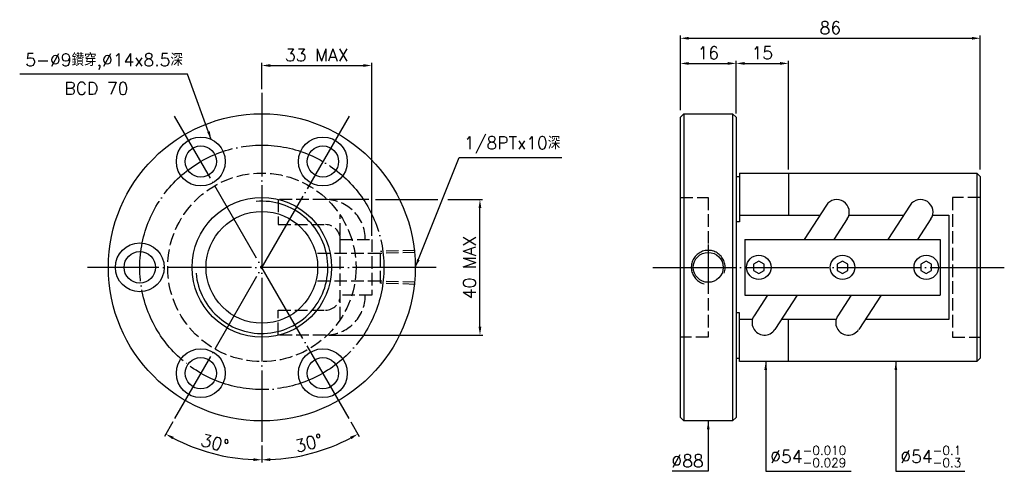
# Model space of a CAD drawing. Header units: millimetres. Extents: x -89 to 193, y 106 to 235.
import ezdxf
from ezdxf.enums import TextEntityAlignment as Align

# ---------------------------------------------------------------- set-up
doc = ezdxf.new("R2010")
doc.units = ezdxf.units.MM
doc.header["$LTSCALE"] = 1.2
for name, pattern in [('CENTER', [22, 20, -1, 0, -1]), ('DASHED', [4, 3, -1]), ('THIN', [200000, 200000, 0])]:
    doc.linetypes.add(name, pattern=pattern)
for name, color, linetype in [('DIM', 2, 'Continuous'), ('NT', 7, 'Continuous'), ('NT-DIM', 2, 'Continuous'), ('SH', 7, 'Continuous')]:
    doc.layers.add(name, color=color, linetype=linetype)
doc.styles.get("Standard").update_dxf_attribs({"font": 'simplex.shx', "bigfont": 'chineset.shx'})
doc.dimstyles.new('ISO-25', dxfattribs={"dimscale": 1.2, "dimtxt": 3, "dimasz": 2, "dimexe": 0.646, "dimexo": 0.862, "dimgap": 1, "dimtad": 1, "dimdsep": 46, "dimtxsty": 'Standard', "dimcen": 1.5, "dimclrd": 256, "dimclre": 256, "dimclrt": 256, "dimazin": 2, "dimtfac": 1, "dimtmove": 0, "dimatfit": 3, "dimfxl": 0, "dimtolj": 1, "dimlwd": -1, "dimlwe": -1, "dimarcsym": 0})

# ---------------------------------------------------------------- blocks, each defined once
blk = doc.blocks.new('*D10')
at = {"layer": 'Defpoints', "color": 0}
for p in [(186, 229.59), (100, 207.99), (186, 190.99)]:
    blk.add_point(p, dxfattribs=at)
at = {"layer": 'NT-DIM'}
for p, q in [((100, 209.03), (100, 230.37)), ((102.4, 229.59), (183.6, 229.59)), ((186, 192.03), (186, 230.37))]:
    blk.add_line(p, q, dxfattribs=at)
for points in [[(102.4, 229.99), (102.4, 229.19), (100, 229.59)], [(183.6, 229.99), (183.6, 229.19), (186, 229.59)]]:
    blk.add_solid(points, dxfattribs=at)
at = {"layer": 'NT-DIM', "insert": (143, 232.59), "char_height": 3.6, "attachment_point": 5}
blk.add_mtext('\\A1;86', dxfattribs=at)
blk = doc.blocks.new('*D11')
at = {"layer": 'Defpoints', "color": 0}
for p in [(116, 222.39), (100, 207.99), (116, 207.99)]:
    blk.add_point(p, dxfattribs=at)
at = {"layer": 'NT-DIM'}
for p, q in [((100, 209.03), (100, 223.17)), ((116, 209.03), (116, 223.17)), ((102.4, 222.39), (113.6, 222.39))]:
    blk.add_line(p, q, dxfattribs=at)
for points in [[(102.4, 222.79), (102.4, 221.99), (100, 222.39)], [(113.6, 222.79), (113.6, 221.99), (116, 222.39)]]:
    blk.add_solid(points, dxfattribs=at)
at = {"layer": 'NT-DIM', "insert": (108, 225.39), "char_height": 3.6, "attachment_point": 5}
blk.add_mtext('\\A1;16', dxfattribs=at)
blk = doc.blocks.new('*D12')
at = {"layer": 'Defpoints', "color": 0}
for p in [(11.5, 221.79), (-20, 213.99), (11.5, 171.99)]:
    blk.add_point(p, dxfattribs=at)
at = {"layer": 'NT-DIM'}
for p, q in [((-20, 215.03), (-20, 222.57)), ((-17.6, 221.79), (9.1, 221.79)), ((11.5, 173.03), (11.5, 222.57))]:
    blk.add_line(p, q, dxfattribs=at)
for points in [[(-17.6, 222.19), (-17.6, 221.39), (-20, 221.79)], [(9.1, 222.19), (9.1, 221.39), (11.5, 221.79)]]:
    blk.add_solid(points, dxfattribs=at)
at = {"layer": 'NT-DIM', "insert": (-4.25, 224.79), "char_height": 3.6, "attachment_point": 5}
blk.add_mtext('\\A1;33 MAX', dxfattribs=at)
blk = doc.blocks.new('*D13')
at = {"layer": 'Defpoints', "color": 0}
for p in [(-1.74, 183.39), (42.54, 183.39), (-1.74, 144.59)]:
    blk.add_point(p, dxfattribs=at)
at = {"layer": 'NT-DIM'}
for p, q in [((42.54, 146.99), (42.54, 180.99)), ((-0.71, 144.59), (43.32, 144.59))]:
    blk.add_line(p, q, dxfattribs=at)
for points in [[(42.14, 180.99), (42.94, 180.99), (42.54, 183.39)], [(42.14, 146.99), (42.94, 146.99), (42.54, 144.59)]]:
    blk.add_solid(points, dxfattribs=at)
at = {"layer": 'NT-DIM', "insert": (39.54, 163.99), "char_height": 3.6, "attachment_point": 5, "rotation": 90}
blk.add_mtext('\\A1;40 MAX', dxfattribs=at)
blk = doc.blocks.new('*D18')
at = {"layer": 'Defpoints', "color": 0}
for p in [(-20, 213.99), (5, 207.29), (-45, 120.69), (-20, 113.99), (-38.85, 112.2)]:
    blk.add_point(p, dxfattribs=at)
at = {"layer": 'NT-DIM'}
for p, q in [((-45.52, 119.8), (-47.94, 115.59)), ((-20, 112.96), (-20, 108.11))]:
    blk.add_line(p, q, dxfattribs=at)
blk.add_arc((-20, 163.99), 55.11, 242.4953, 267.5047, dxfattribs=at)
for points in [[(-45.64, 114.76), (-45.26, 115.46), (-47.56, 116.26)], [(-22.39, 109.33), (-22.41, 108.53), (-20, 108.88)]]:
    blk.add_solid(points, dxfattribs=at)
at = {"layer": 'NT-DIM', "insert": (-33.49, 113.66), "char_height": 3.6, "attachment_point": 5, "rotation": 345}
blk.add_mtext('\\A1;30°', dxfattribs=at)
blk = doc.blocks.new('*D19')
at = {"layer": 'Defpoints', "color": 0}
for p in [(-20, 213.99), (-45, 207.29), (5, 120.69), (-20, 113.99), (-10.43, 109.72)]:
    blk.add_point(p, dxfattribs=at)
at = {"layer": 'NT-DIM'}
for p, q in [((5.52, 119.8), (7.94, 115.59)), ((-20, 112.96), (-20, 108.11))]:
    blk.add_line(p, q, dxfattribs=at)
blk.add_arc((-20, 163.99), 55.11, 272.4953, 297.5047, dxfattribs=at)
for points in [[(5.26, 115.46), (5.64, 114.76), (7.55, 116.26)], [(-17.59, 108.53), (-17.61, 109.33), (-20, 108.88)]]:
    blk.add_solid(points, dxfattribs=at)
at = {"layer": 'NT-DIM', "insert": (-6.51, 113.66), "char_height": 3.6, "attachment_point": 5, "rotation": 15}
blk.add_mtext('\\A1;30°', dxfattribs=at)
blk = doc.blocks.new('*D21')
at = {"layer": 'Defpoints', "color": 0}
for p in [(131, 222.39), (116, 206.99), (131, 190.99)]:
    blk.add_point(p, dxfattribs=at)
at = {"layer": 'DIM'}
for p, q in [((116, 208.03), (116, 223.17)), ((131, 192.03), (131, 223.17)), ((118.4, 222.39), (128.6, 222.39))]:
    blk.add_line(p, q, dxfattribs=at)
for points in [[(118.4, 222.79), (118.4, 221.99), (116, 222.39)], [(128.6, 222.79), (128.6, 221.99), (131, 222.39)]]:
    blk.add_solid(points, dxfattribs=at)
at = {"layer": 'DIM', "insert": (123.5, 225.39), "char_height": 3.6, "attachment_point": 5}
blk.add_mtext('\\A1;15', dxfattribs=at)

msp = doc.modelspace()

# ---------------------------------------------------------------- linework, layer by layer
at = {"layer": 'DIM', "color": 1, "linetype": 'DASHED'}
for p, q in [((14.004, 167.963), (-3.996, 167.963)), ((23.999, 168.856), (14.004, 168.544)), ((14.004, 159.441), (14.004, 168.544)), ((23.999, 168.275), (14.004, 167.963)), ((14.004, 160.022), (-3.996, 160.022)), ((23.999, 159.709), (14.004, 160.022)), ((23.999, 159.128), (14.004, 159.441))]:
    msp.add_line(p, q, dxfattribs=at)
at = {"layer": 'NT', "color": 3, "linetype": 'CENTER'}
for p, q in [((-20.001, 213.992), (-20.001, 113.992)), ((4.999, 207.293), (-45.001, 120.691)), ((4.999, 120.691), (-45.001, 207.293)), ((29.999, 163.992), (-70.001, 163.992))]:
    msp.add_line(p, q, dxfattribs=at)
at = {"layer": 'NT', "color": 7, "linetype": 'Continuous'}
for p, q in [((100, 206.992), (101, 207.992)), ((100, 120.992), (100, 206.992)), ((101, 207.992), (115, 207.992)), ((101, 207.992), (101, 119.992)), ((115, 207.992), (116, 206.992)), ((115, 207.992), (115, 119.992)), ((116, 206.992), (116, 120.992)), ((116, 189.992), (117, 189.992)), ((117, 190.992), (117, 177.021)), ((117, 190.992), (185, 190.992)), ((131, 190.992), (131, 178.917)), ((185, 190.992), (185, 136.992)), ((185, 190.992), (186, 189.992)), ((186, 189.992), (186, 137.992)), ((141.87, 181.774), (135.462, 171.992)), ((165.87, 181.774), (159.462, 171.992)), ((117, 177.021), (116, 177.021)), ((147.86, 177.85), (144.021, 171.992)), ((171.86, 177.85), (168.021, 171.992)), ((118.5, 171.992), (174.5, 171.992)), ((118.5, 171.992), (118.5, 155.992)), ((174.5, 171.992), (174.5, 155.992)), ((118.5, 155.992), (174.5, 155.992)), ((124.979, 155.992), (121.14, 150.134)), ((133.538, 155.992), (127.13, 146.21)), ((148.979, 155.992), (145.14, 150.134)), ((157.538, 155.992), (151.13, 146.21)), ((117, 150.963), (116, 150.963)), ((117, 136.992), (117, 150.963)), ((131, 136.992), (131, 149.067)), ((116, 137.992), (117, 137.992)), ((185, 136.992), (117, 136.992)), ((186, 137.992), (185, 136.992)), ((101, 119.992), (100, 120.992)), ((115, 119.992), (101, 119.992)), ((116, 120.992), (115, 119.992))]:
    msp.add_line(p, q, dxfattribs=at)
at = {"layer": 'NT', "color": 1, "linetype": 'DASHED'}
for p, q in [((100, 183.992), (108, 183.992)), ((108, 183.992), (108, 143.992)), ((186, 183.992), (178, 183.992)), ((178, 183.992), (178, 143.992)), ((2.499, 149.067), (2.499, 178.917)), ((2.499, 171.992), (11.499, 171.992)), ((11.499, 171.992), (11.499, 155.992)), ((11.499, 155.992), (2.499, 155.992)), ((108, 143.992), (100, 143.992)), ((178, 143.992), (186, 143.992))]:
    msp.add_line(p, q, dxfattribs=at)
for points in [[(-1.741, 183.393), (-15.315, 183.393), (-15.315, 176.233), (-1.741, 176.233)], [(-1.741, 144.592), (-15.315, 144.592), (-15.315, 151.752), (-1.741, 151.752)]]:
    msp.add_lwpolyline(points, dxfattribs=at)
at = {"layer": 'NT', "color": 7, "linetype": 'Continuous'}
for points in [[(117, 178.917), (139.999, 178.917)], [(148.331, 178.917), (163.999, 178.917)], [(172.331, 178.917), (177, 178.917), (177, 149.067), (153.001, 149.067)], [(120.669, 149.067), (117, 149.067)], [(144.669, 149.067), (129.001, 149.067)]]:
    msp.add_lwpolyline(points, dxfattribs=at)
for points in [[(122.5, 165.724), (121, 164.858), (121, 163.126), (122.5, 162.26), (124, 163.126), (124, 164.858)], [(146.5, 165.724), (145, 164.858), (145, 163.126), (146.5, 162.26), (148, 163.126), (148, 164.858)], [(170.5, 165.724), (169, 164.858), (169, 163.126), (170.5, 162.26), (172, 163.126), (172, 164.858)]]:
    msp.add_lwpolyline(points, close=True, dxfattribs=at)
for centre, radius in [((-20.001, 163.992), 44), ((-37.501, 194.303), 7), ((-2.501, 194.303), 7), ((-37.501, 194.303), 4.5), ((-2.501, 194.303), 4.5), ((-20.001, 163.992), 20), ((-20.001, 163.992), 16), ((-55.001, 163.992), 7), ((-55.001, 163.992), 4.5), ((108, 163.992), 4.283), ((122.5, 163.992), 3.5), ((146.5, 163.992), 3.5), ((170.5, 163.992), 3.5), ((-37.501, 133.681), 7), ((-2.501, 133.681), 7), ((-37.501, 133.681), 4.5), ((-2.501, 133.681), 4.5)]:
    msp.add_circle(centre, radius, dxfattribs=at)
at = {"layer": 'NT', "color": 3, "linetype": 'CENTER'}
msp.add_circle((-20.001, 163.992), 35, dxfattribs=at)
at = {"layer": 'NT', "color": 1, "linetype": 'DASHED'}
msp.add_circle((-20.001, 163.992), 27, dxfattribs=at)
at = {"layer": 'NT', "color": 5, "linetype": 'THIN'}
msp.add_arc((-20.001, 163.992), 18.934, 185, 95, dxfattribs=at)
at = {"layer": 'NT', "color": 1, "linetype": 'DASHED'}
for centre, radius, start, end in [((-1.741, 171.992), 11.401, 0, 90), ((-1.741, 171.992), 4.241, 0, 90), ((-1.741, 155.992), 11.401, 270, 0), ((-1.741, 155.992), 4.241, 270, 0)]:
    msp.add_arc(centre, radius, start, end, dxfattribs=at)
at = {"layer": 'NT', "color": 7, "linetype": 'Continuous'}
for centre, start, end in [((144.865, 179.812), 326.76785, 146.76785), ((168.865, 179.812), 326.76785, 146.76785), ((124.135, 148.172), 146.76785, 326.76785), ((148.135, 148.172), 146.76785, 326.76785)]:
    msp.add_arc(centre, 3.58, start, end, dxfattribs=at)
at = {"layer": 'NT-DIM'}
for p, q in [((10.683, 183.393), (-0.707, 183.393)), ((12.63, 183.393), (30.443, 183.393)), ((33.342, 183.393), (43.316, 183.393))]:
    msp.add_line(p, q, dxfattribs=at)
at = {"layer": 'SH', "color": 3, "linetype": 'CENTER'}
for p, q in [((108, 170.576), (108, 156.411)), ((92.094, 163.992), (192.89, 163.992))]:
    msp.add_line(p, q, dxfattribs=at)
at = {"layer": 'SH', "color": 5, "linetype": 'THIN'}
msp.add_arc((108, 163.992), 4.864, 340.27752, 256.12769, dxfattribs=at)

# ---------------------------------------------------------------- texts
at = {"layer": 'NT-DIM'}
msp.add_text('BCD 70', height=3.6, dxfattribs=at).set_placement((-67.421, 217.045), align=Align.TOP_CENTER)
at = {"layer": 'NT-DIM', "char_height": 3.6}
for s, insert, attachment_point in [('\\A1;5-%%c9鑽穿,%%c14x8.5深', (-42.635, 220.533), 9), ('\\A1;1/8PTx10深', (37.921, 196.629), 7), ('\\A1;%%c88', (106.7, 106.792), 9), ('\\A1;\\A1;\\A1;%%c54{\\H0.7x;\\S-0.010^ -0.029;}', (125.779, 106.792), 7), ('\\A1;\\A1;\\A1;%%c54{\\H0.7x;\\S-0.1^ -0.3;}', (163.093, 106.792), 7)]:
    msp.add_mtext(s, dxfattribs=dict(at, insert=insert, attachment_point=attachment_point))

# ---------------------------------------------------------------- dimensions: what is measured, and where the dimension line sits
at = {"layer": 'DIM'}
dim = msp.add_linear_dim(base=(131, 222.392), p1=(116, 206.992), p2=(131, 190.992), dimstyle='ISO-25', dxfattribs=at)
dim.commit()
dim.dimension.update_dxf_attribs({"geometry": '*D21', "text_midpoint": (123.5, 225.392)})
at = {"layer": 'NT-DIM'}
for base, p2, picture, middle in [((186, 229.592), (186, 190.992), '*D10', (143, 232.592)), ((116, 222.392), (116, 207.992), '*D11', (108, 225.392))]:
    dim = msp.add_linear_dim(base=base, p1=(100, 207.992), p2=p2, dimstyle='ISO-25', dxfattribs=at)
    dim.commit()
    dim.dimension.update_dxf_attribs({"geometry": picture, "text_midpoint": middle})
dim = msp.add_linear_dim(base=(11.499, 221.792), p1=(-20.001, 213.992), p2=(11.499, 171.992), text='33 MAX', dimstyle='ISO-25', dxfattribs=at)
dim.commit()
dim.dimension.update_dxf_attribs({"geometry": '*D12', "text_midpoint": (-4.251, 224.792)})
for base, line2, picture, middle in [((-38.85, 112.205), ((4.999, 207.293), (-45.001, 120.691)), '*D18', (-33.488, 113.657)), ((-10.431, 109.718), ((-45.001, 207.293), (4.999, 120.691)), '*D19', (-6.513, 113.657))]:
    dim = msp.add_angular_dim_2l(base=base, line1=((-20.001, 213.992), (-20.001, 113.992)), line2=line2, dimstyle='ISO-25', dxfattribs=at)
    dim.commit()
    dim.dimension.update_dxf_attribs({"geometry": picture, "text_midpoint": middle})
dim = msp.add_linear_dim(base=(42.541, 183.393), p1=(-1.741, 144.592), p2=(-1.741, 183.393), angle=90, text='40 MAX', dimstyle='ISO-25', override={"dimse2": 1}, dxfattribs=at)
dim.commit()
dim.dimension.update_dxf_attribs({"geometry": '*D13', "text_midpoint": (39.541, 163.992)})

# ---------------------------------------------------------------- leaders
at = {"layer": 'NT-DIM', "annotation_type": 0, "has_hookline": 1}
for points, hookline_direction, text_width in [([(-34.511, 200.632), (-41.335, 219.333), (-41.435, 219.333)], 1, 46.8), ([(23.999, 163.992), (36.621, 195.429), (36.721, 195.429)], 0, 28.114), ([(124.479, 136.992), (124.479, 105.592), (124.579, 105.592)], 0, 23.194), ([(161.793, 136.992), (161.793, 105.592), (161.893, 105.592)], 0, 18.514), ([(108, 119.992), (108, 105.592), (107.9, 105.592)], 1, 9.086)]:
    msp.add_leader(points, dimstyle='ISO-25', dxfattribs=dict(at, hookline_direction=hookline_direction, text_width=text_width))

doc.saveas('drawing.dxf')
